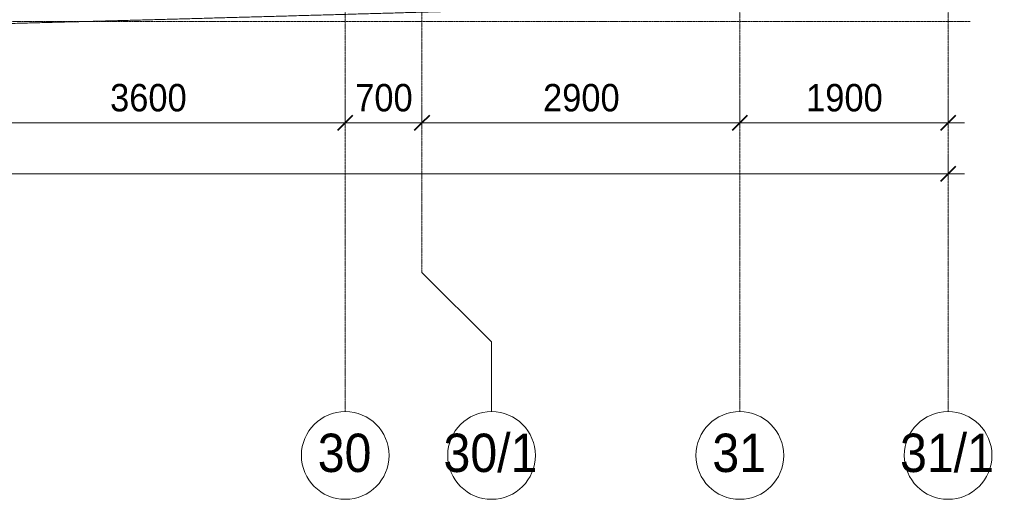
# Model space of a CAD drawing. Header units: millimetres. Extents: x 5617 to 125204, y 7718 to 237738.
# Tile 52 of 71: x 78769 to 87752, y 55190 to 59565. Entities that reach past the tile are written whole.
import ezdxf

# ---------------------------------------------------------------- set-up
doc = ezdxf.new("R2010")
doc.units = ezdxf.units.MM
doc.linetypes.add('ADSK_Линия сетки', pattern=[25, 20, -2.5, 0, -2.5])
doc.linetypes.add('Линия сетки', pattern=[25, 20, -2.5, 0, -2.5])
for name, color, linetype, lineweight in [('Оси', 7, 'Continuous', 9), ('Размеры', 7, 'Continuous', 9), ('Размеры-100', 7, 'Continuous', 9), ('Форма', 7, 'Continuous', 18)]:
    doc.layers.add(name, color=color, linetype=linetype, lineweight=lineweight)
doc.styles.add('Arial', font='arial.ttf', dxfattribs={"width": 0.9, "height": 250})
doc.styles.add('Arial_1', font='arial.ttf', dxfattribs={"width": 0.9, "height": 350})
doc.dimstyles.new('Основной_2_5_мм', dxfattribs={"dimscale": 304.8, "dimtxt": 255.06485, "dimasz": 0.463911, "dimexe": 0.492126, "dimexo": 0.492126, "dimgap": 0.098425, "dimtad": 1, "dimdec": 0, "dimdsep": 46, "dimtxsty": 'Arial', "dimblk1": 'OBLIQUE', "dimblk2": 'OBLIQUE', "dimsah": 1, "dimcen": 0.09, "dimdle": 0.492126, "dimazin": 2, "dimtfac": 1, "dimtdec": 4, "dimtix": 1, "dimtmove": 0, "dimatfit": 3, "dimfxl": 1, "dimtvp": 1, "dimtolj": 1, "dimtzin": 0, "dimlwd": 20, "dimlwe": 20, "dimarcsym": 2})

# ---------------------------------------------------------------- blocks, each defined once
blk = doc.blocks.new('135_SLK_K3_AR_FCD_rvt-1-МКСС_K3_L26__85_950_')
at = {"layer": 'Форма', "color": 254, "lineweight": 9, "true_color": 0xcccccc}
blk.add_open_spline([(96961.1, 59309.9), (97404, 59306.5), (98646.7, 59298.6), (100689.2, 59294.4), (103088.6, 59304.5), (105487.9, 59327.2), (107887, 59361), (109686.3, 59393.3), (110885.7, 59417.5), (111385.5, 59427.9), (111785.3, 59436.5), (112085.2, 59443.1), (112385, 59449.8), (112634.9, 59455.5), (112834.8, 59460.1), (112984.7, 59463.5), (113134.6, 59467), (113284.6, 59470.5), (113434.5, 59474.1), (113584.4, 59477.7), (113734.3, 59481.3), (113884.2, 59484.9), (114034.2, 59488.5), (114184.1, 59492.2), (114334, 59495.9), (114483.9, 59499.6), (114633.9, 59503.4), (114783.7, 59507.1), (114933.6, 59510.9), (115083.6, 59514.7), (115233.5, 59518.6), (115383.4, 59522.4), (115533.3, 59526.3), (115683.2, 59530.2), (115833.2, 59534.1), (115983, 59538.1), (116132.9, 59542), (116282.9, 59546), (116432.8, 59550), (116582.7, 59554), (116732.5, 59558), (116882.5, 59562.1), (117032.4, 59566.1), (117182.3, 59570.2), (117332.1, 59574.3), (117482.1, 59578.4), (117632.1, 59582.6), (117781.9, 59586.7), (117931.7, 59590.8), (118081.7, 59595), (118231.7, 59599.2), (118381.5, 59603.4), (118531.3, 59607.6), (118656.3, 59611.1), (118756.4, 59613.9), (118856.3, 59616.7), (118981.1, 59620.2), (119106, 59623.7), (119205.9, 59626.5), (119281, 59628.7), (119356, 59630.8), (119456, 59633.6), (119580.7, 59637.1), (119705.5, 59640.6), (119805.5, 59643.5), (119880.6, 59645.6), (119955.7, 59647.7), (120055.6, 59650.5), (120180.3, 59654), (120305, 59657.5), (120405, 59660.3), (120480.2, 59662.4), (120555.4, 59664.5), (120630.3, 59666.6), (120705.1, 59668.7), (120779.8, 59670.8), (120854.6, 59672.8), (120929.5, 59674.9), (120992, 59676.6), (121042.2, 59678), (121079.8, 59679), (121117.5, 59680.1), (121167.5, 59681.4), (121229.9, 59683.1), (121304.6, 59685.2), (121379.2, 59687.2), (121453.9, 59689.2), (121528.8, 59691.2), (121591.4, 59692.8), (121641.6, 59694.2), (121679.5, 59695.2), (121717.2, 59696.1), (121767.3, 59697.4), (121829.5, 59699.1), (121903.8, 59701), (121978.1, 59702.9), (122052.6, 59704.7), (122114.9, 59706.3), (122165.1, 59707.5), (122202.9, 59708.4), (122234.6, 59709.2), (122260, 59709.8), (122279.1, 59710.3), (122298.2, 59710.7), (122323.3, 59711.3), (122354.5, 59712), (122391.4, 59712.9), (122440.2, 59714), (122500.7, 59715.4), (122573.5, 59717), (122647.1, 59718.6), (122722.1, 59720.2), (122786.3, 59721.5), (122838.8, 59722.5), (122878.8, 59723.3), (122919.1, 59724), (122972.8, 59725), (123039.6, 59726.1), (123118.9, 59727.3), (123222.6, 59728.6), (123346.9, 59729.9), (123436.9, 59730.1), (123478.6, 59730)], degree=3, knots=[-0.5526885, -0.5526885, -0.5526885, -0.5526885, -0.525, -0.475, -0.425, -0.375, -0.325, -0.275, -0.2625, -0.25, -0.24375, -0.2375, -0.23125, -0.225, -0.221875, -0.21875, -0.215625, -0.2125, -0.209375, -0.20625, -0.203125, -0.2, -0.196875, -0.19375, -0.190625, -0.1875, -0.184375, -0.18125, -0.178125, -0.175, -0.171875, -0.16875, -0.165625, -0.1625, -0.159375, -0.15625, -0.153125, -0.15, -0.146875, -0.14375, -0.140625, -0.1375, -0.134375, -0.13125, -0.128125, -0.125, -0.121875, -0.11875, -0.115625, -0.1125, -0.109375, -0.10625, -0.103125, -0.1, -0.0984375, -0.096875, -0.09375, -0.090625, -0.0890625, -0.0875, -0.0859375, -0.084375, -0.08125, -0.078125, -0.0765625, -0.075, -0.0734375, -0.071875, -0.06875, -0.065625, -0.0640625, -0.0625, -0.0609375, -0.059375, -0.0578125, -0.05625, -0.0546875, -0.053125, -0.0515625, -0.0507812, -0.05, -0.0492188, -0.0484375, -0.046875, -0.0453125, -0.04375, -0.0421875, -0.040625, -0.0390625, -0.0382813, -0.0375, -0.0367187, -0.0359375, -0.034375, -0.0328125, -0.03125, -0.0296875, -0.028125, -0.0273438, -0.0265625, -0.0257812, -0.0253906, -0.025, -0.0246094, -0.0242188, -0.0234375, -0.0226562, -0.021875, -0.0203125, -0.01875, -0.0171875, -0.015625, -0.0140625, -0.0132812, -0.0125, -0.0117188, -0.0109375, -0.009375, -0.0078125, -0.00625, -0.003125, 0, 0, 0, 0], dxfattribs=at)
blk = doc.blocks.new('Ось сетки - Круг_Ø8 мм-6577-МКСС_K3_L26__85_950_')
at = {"layer": 'Оси', "lineweight": 20}
for start, end in [(360, 180), (180, 360)]:
    blk.add_arc((0, 0), 4, start, end, dxfattribs=at)
blk = doc.blocks.new('DIMBLOCK26-МКСС_K3_L26__85_950_')
at = {"layer": 'Размеры-100', "lineweight": 20, "transparency": 16777216}
for p, q in [((78139.2, 58624.2), (78139.2, 58774.2)), ((81739.2, 58624.2), (81739.2, 58774.2)), ((78139.2, 58624.2), (81739.2, 58624.2)), ((78139.2, 58624.2), (78139.2, 58574.1)), ((81739.2, 58624.2), (81739.2, 58574.1))]:
    blk.add_line(p, q, dxfattribs=at)
at = {"layer": 'Размеры-100', "lineweight": 40, "transparency": 16777216}
for p, q in [((78139.2, 58624.2), (78209.9, 58694.9)), ((81739.2, 58624.2), (81809.9, 58694.9)), ((78139.2, 58624.2), (78068.5, 58553.5)), ((81739.2, 58624.2), (81668.5, 58553.5))]:
    blk.add_line(p, q, dxfattribs=at)
at = {"layer": 'Размеры-100', "color": 0, "lineweight": 20, "transparency": 16777216, "insert": (79593.9, 58978.7), "char_height": 250, "width": 828.765, "attachment_point": 1, "line_spacing_factor": 0.941778, "style": 'Arial'}
blk.add_mtext('3600', dxfattribs=at)
blk = doc.blocks.new('_Oblique')
at = {"color": 0, "linetype": 'ByBlock', "lineweight": -2}
blk.add_line((-0.5, -0.5), (0.5, 0.5), dxfattribs=at)
blk = doc.blocks.new('DIMBLOCK27-МКСС_K3_L26__85_950_')
at = {"layer": 'Размеры-100', "lineweight": 20, "transparency": 16777216}
for p, q in [((81739.2, 58624.2), (81739.2, 58774.2)), ((82439.2, 58624.2), (82439.2, 58774.2)), ((81739.2, 58624.2), (82439.2, 58624.2)), ((81739.2, 58624.2), (81739.2, 58574.1)), ((82439.2, 58624.2), (82439.2, 58574.1))]:
    blk.add_line(p, q, dxfattribs=at)
at = {"layer": 'Размеры-100', "lineweight": 40, "transparency": 16777216}
for p, q in [((81739.2, 58624.2), (81809.9, 58694.9)), ((82439.2, 58624.2), (82509.9, 58694.9)), ((81739.2, 58624.2), (81668.5, 58553.5)), ((82439.2, 58624.2), (82368.5, 58553.5))]:
    blk.add_line(p, q, dxfattribs=at)
at = {"layer": 'Размеры-100', "color": 0, "lineweight": 20, "transparency": 16777216, "insert": (81830.2, 58978.7), "char_height": 250, "width": 621.573, "attachment_point": 1, "line_spacing_factor": 0.941778, "style": 'Arial'}
blk.add_mtext('700', dxfattribs=at)
blk = doc.blocks.new('DIMBLOCK28-МКСС_K3_L26__85_950_')
at = {"layer": 'Размеры-100', "lineweight": 20, "transparency": 16777216}
for p, q in [((82439.2, 58624.2), (82439.2, 58774.2)), ((85339.2, 58624.2), (85339.2, 58774.2)), ((82439.2, 58624.2), (85339.2, 58624.2)), ((82439.2, 58624.2), (82439.2, 58574.1)), ((85339.2, 58624.2), (85339.2, 58574.1))]:
    blk.add_line(p, q, dxfattribs=at)
at = {"layer": 'Размеры-100', "lineweight": 40, "transparency": 16777216}
for p, q in [((82439.2, 58624.2), (82509.9, 58694.9)), ((85339.2, 58624.2), (85409.9, 58694.9)), ((82439.2, 58624.2), (82368.5, 58553.5)), ((85339.2, 58624.2), (85268.5, 58553.5))]:
    blk.add_line(p, q, dxfattribs=at)
at = {"layer": 'Размеры-100', "color": 0, "lineweight": 20, "transparency": 16777216, "insert": (83543.9, 58978.7), "char_height": 250, "width": 828.765, "attachment_point": 1, "line_spacing_factor": 0.941778, "style": 'Arial'}
blk.add_mtext('2900', dxfattribs=at)
blk = doc.blocks.new('DIMBLOCK29-МКСС_K3_L26__85_950_')
at = {"layer": 'Размеры-100', "lineweight": 20, "transparency": 16777216}
for p, q in [((85339.2, 58624.2), (85339.2, 58774.2)), ((87239.2, 58624.2), (87239.2, 58774.2)), ((85339.2, 58624.2), (87389.2, 58624.2)), ((85339.2, 58624.2), (85339.2, 58574.1)), ((87239.2, 58624.2), (87239.2, 58574.1))]:
    blk.add_line(p, q, dxfattribs=at)
at = {"layer": 'Размеры-100', "lineweight": 40, "transparency": 16777216}
for p, q in [((85339.2, 58624.2), (85409.9, 58694.9)), ((87239.2, 58624.2), (87309.9, 58694.9)), ((85339.2, 58624.2), (85268.5, 58553.5)), ((87239.2, 58624.2), (87168.5, 58553.5))]:
    blk.add_line(p, q, dxfattribs=at)
at = {"layer": 'Размеры-100', "color": 0, "lineweight": 20, "transparency": 16777216, "insert": (85943.9, 58978.7), "char_height": 250, "width": 828.765, "attachment_point": 1, "line_spacing_factor": 0.941778, "style": 'Arial'}
blk.add_mtext('1900', dxfattribs=at)
blk = doc.blocks.new('DIMBLOCK30-МКСС_K3_L26__85_950_')
at = {"layer": 'Размеры-100', "lineweight": 20, "transparency": 16777216}
for p, q in [((31339.2, 58159.5), (31339.2, 58309.5)), ((87239.2, 58159.5), (87239.2, 58309.5)), ((31189.2, 58159.5), (87389.2, 58159.5)), ((31339.2, 58159.5), (31339.2, 58109.5)), ((87239.2, 58159.5), (87239.2, 58109.5))]:
    blk.add_line(p, q, dxfattribs=at)
at = {"layer": 'Размеры-100', "lineweight": 40, "transparency": 16777216}
for p, q in [((31339.2, 58159.5), (31409.9, 58230.2)), ((87239.2, 58159.5), (87309.9, 58230.2)), ((31339.2, 58159.5), (31268.5, 58088.8)), ((87239.2, 58159.5), (87168.5, 58088.8))]:
    blk.add_line(p, q, dxfattribs=at)
at = {"layer": 'Размеры-100', "color": 0, "lineweight": 20, "transparency": 16777216, "insert": (58857.6, 58514.1), "char_height": 250, "width": 1035.956, "attachment_point": 1, "line_spacing_factor": 0.941778, "style": 'Arial'}
blk.add_mtext('55900', dxfattribs=at)

msp = doc.modelspace()

# ---------------------------------------------------------------- linework, layer by layer
at = {"layer": 'Оси', "linetype": 'Линия сетки'}
for p, q in [((81739.2, 55989.9), (81739.2, 77400)), ((82439.2, 57259.9), (82439.2, 77400)), ((85339.2, 55989.9), (85339.2, 77400)), ((87239.2, 55989.9), (87239.2, 77400))]:
    msp.add_line(p, q, dxfattribs=at)
at = {"layer": 'Оси', "linetype": 'ADSK_Линия сетки'}
msp.add_line((87439.2, 59550), (26968.8, 59550), dxfattribs=at)
at = {"layer": 'Оси'}
for p, q in [((82439.2, 57259.9), (83074.2, 56624.9)), ((83074.2, 56624.9), (83074.2, 55989.9))]:
    msp.add_line(p, q, dxfattribs=at)

# ---------------------------------------------------------------- block references
at = {"lineweight": 5}
msp.add_blockref('135_SLK_K3_AR_FCD_rvt-1-МКСС_K3_L26__85_950_', (-37010.8, 0), dxfattribs=at)
at = {"layer": 'Оси', "lineweight": 20, "xscale": 99.99999999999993, "yscale": 99.99999999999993, "zscale": 99.99999999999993}
for p in [(81739.2, 55589.9), (83074.2, 55589.9), (85339.2, 55589.9), (87239.2, 55589.9)]:
    msp.add_blockref('Ось сетки - Круг_Ø8 мм-6577-МКСС_K3_L26__85_950_', p, dxfattribs=at)

# ---------------------------------------------------------------- texts
at = {"layer": 'Оси', "char_height": 350, "attachment_point": 1, "style": 'Arial_1'}
for s, insert, width in [('30', (81488.6, 55788.9), 606.076), ('30/1', (82636, 55788.9), 1060.633), ('31', (85088.6, 55788.9), 606.076), ('31/1', (86801, 55788.9), 1060.633)]:
    msp.add_mtext(s, dxfattribs=dict(at, insert=insert, width=width))

# ---------------------------------------------------------------- dimensions: what is measured, and where the dimension line sits
at = {"layer": 'Размеры', "lineweight": 20}
for base, p1, p2, override, picture, middle in [((81739.2, 58624.2), (78139.2, 58724.1), (81739.2, 58724.1), {"dimpost": '<>', "dimfxl": 3600}, 'DIMBLOCK26-МКСС_K3_L26__85_950_', (79939.2, 58781.9)), ((82439.2, 58624.2), (81739.2, 58724.1), (82439.2, 58724.1), {"dimpost": '<>', "dimfxl": 700}, 'DIMBLOCK27-МКСС_K3_L26__85_950_', (82089.2, 58781.8)), ((85339.2, 58624.2), (82439.2, 58724.1), (85339.2, 58724.1), {"dimpost": '<>', "dimfxl": 2900}, 'DIMBLOCK28-МКСС_K3_L26__85_950_', (83889.2, 58781.8)), ((87239.2, 58624.2), (85339.2, 58724.1), (87239.2, 58724.1), {"dimpost": '<>', "dimfxl": 1900}, 'DIMBLOCK29-МКСС_K3_L26__85_950_', (86289.2, 58781.8)), ((87239.2, 58159.5), (31339.2, 58259.5), (87239.2, 58259.5), {"dimpost": '<>', "dimfxl": 55900}, 'DIMBLOCK30-МКСС_K3_L26__85_950_', (59289.2, 58317.1))]:
    dim = msp.add_linear_dim(base=base, p1=p1, p2=p2, dimstyle='Основной_2_5_мм', override=override, dxfattribs=at)
    dim.commit()
    dim.dimension.update_dxf_attribs({"geometry": picture, "text_midpoint": middle})

doc.saveas('drawing.dxf')
